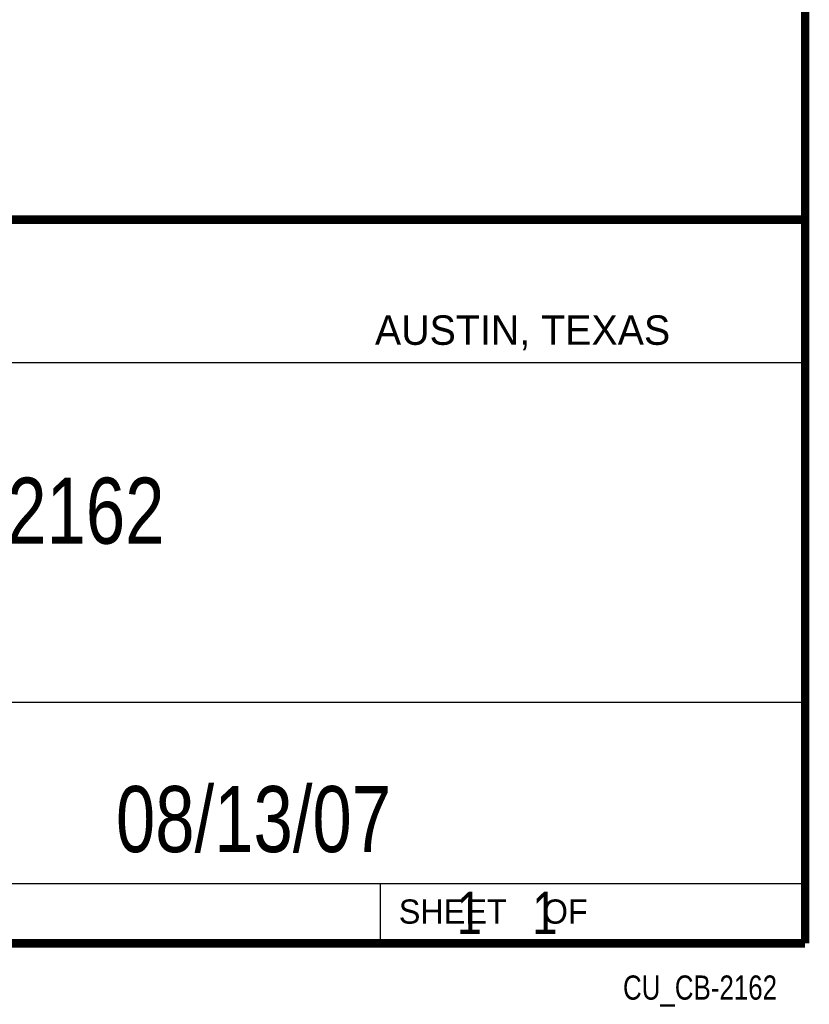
# Model space of a CAD drawing. Header units: inches. Extents: x 0.2 to 16.8, y 0.1 to 10.8.
# Tile 14 of 15: x 14.9 to 16.8, y 0.1 to 2.4. Entities that reach past the tile are written whole.
import ezdxf
from ezdxf.enums import TextEntityAlignment as Align

# ---------------------------------------------------------------- set-up
doc = ezdxf.new("R2010")
doc.units = ezdxf.units.IN
doc.header["$LTSCALE"] = 0.935
doc.header["$MEASUREMENT"] = 0
doc.layers.get('0').update_dxf_attribs({"linetype": 'CONTINUOUS'})
doc.styles.get("Standard").update_dxf_attribs({"font": 'txt', "width": 0.8})

msp = doc.modelspace()

# ---------------------------------------------------------------- linework, layer by layer
at = {"color": 2, "linetype": 'CONTINUOUS'}
for p, q in [((13.0652, 1.9695), (16.745, 1.9695)), ((16.745, 1.9695), (16.745, 0.2605)), ((13.0653, 1.6329), (16.75, 1.6329)), ((13.0652, 0.8295), (16.745, 0.8295)), ((13.0652, 0.4005), (16.745, 0.4005)), ((15.745, 0.4005), (15.745, 0.2605)), ((13.0652, 0.2605), (16.745, 0.2605)), ((15.7462, 0.2607), (16.7462, 0.2607)), ((15.7462, 0.2607), (15.7462, 0.2602)), ((15.7462, 0.2602), (16.7462, 0.2602)), ((16.7462, 0.2607), (16.7462, 0.2602))]:
    msp.add_line(p, q, dxfattribs=at)
at = {"color": 7, "linetype": 'CONTINUOUS', "const_width": 0.02}
for points in [[(16.75, 0.2586), (16.75, 10.7586)], [(11.4718, 1.9702), (16.75, 1.9707)], [(0.25, 0.2586), (16.75, 0.2586)]]:
    msp.add_lwpolyline(points, dxfattribs=at)

# ---------------------------------------------------------------- texts
at = {"color": 2, "linetype": 'CONTINUOUS'}
for s, height, p in [('AUSTIN, TEXAS', 0.069617, (15.7327, 1.6745)), ('SHEET    OF', 0.057262, (15.7892, 0.3052))]:
    msp.add_text(s, height=height, dxfattribs=at).set_placement(p)
at = {"color": 2, "linetype": 'CONTINUOUS', "width": 0.8}
msp.add_text('CU_CB-2162', height=0.05726, dxfattribs=at).set_placement((16.6837, 0.1254), align=Align.RIGHT)
at = {"color": 7, "linetype": 'CONTINUOUS'}
for s, insert, char_height, width, attachment_point in [('CB-2162\\P ', (14.9051, 1.3603), 0.15625, 0.875, 2), ('08/13/07 ', (15.4455, 0.6307), 0.15625, 1.125, 2), ('    1    1', (15.8075, 0.3805), 0.1, 0.8, 1)]:
    msp.add_mtext(s, dxfattribs=dict(at, insert=insert, char_height=char_height, width=width, attachment_point=attachment_point))

doc.saveas('drawing.dxf')
